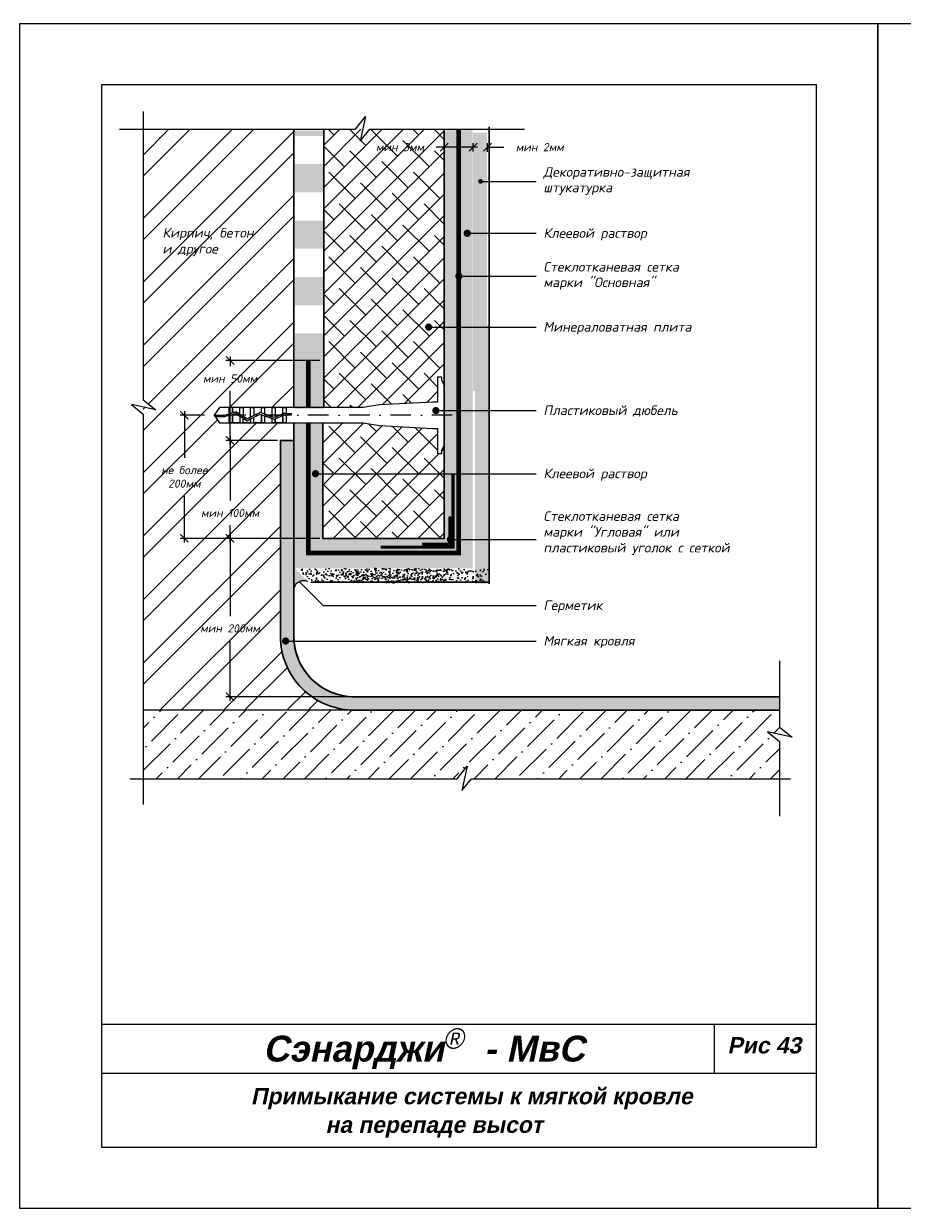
# Model space of a CAD drawing. Header units: inches. Extents: x 47 to 4151, y -1120 to 1902.
# Tile 15 of 93: x 473 to 688, y 275 to 565. Entities that reach past the tile are written whole.
import ezdxf

# ---------------------------------------------------------------- set-up
doc = ezdxf.new("R2010")
doc.units = ezdxf.units.IN
doc.header["$LTSCALE"] = 10
doc.header["$MEASUREMENT"] = 0
doc.linetypes.add('DASHDOT', pattern=[1, 0.5, -0.25, 0, -0.25])
doc.linetypes.add('HIDDEN', pattern=[0.375, 0.25, -0.125])
for name, color, linetype, lineweight in [('dim', 160, 'Continuous', 15), ('Layer1', 108, 'Continuous', 30), ('ROOF', 180, 'Continuous', 30)]:
    doc.layers.add(name, color=color, linetype=linetype, lineweight=lineweight)
for name, color, linetype in [('DUBEL', 142, 'Continuous'), ('hatch', 240, 'Continuous'), ('ndp', 242, 'Continuous'), ('ramka', 248, 'Continuous')]:
    doc.layers.add(name, color=color, linetype=linetype)
doc.layers.add('list', color=5, linetype='Continuous', plot=False)
doc.styles.add('ndp', font='ARIALBD.TTF', dxfattribs={"oblique": 12})
doc.styles.add('style2', font='romans.shx', dxfattribs={"oblique": 12})
doc.dimstyles.new('1', dxfattribs={"dimtxt": 2, "dimasz": 2, "dimexe": 1, "dimexo": 0.7, "dimgap": 2, "dimtad": 0, "dimtih": 1, "dimtoh": 1, "dimdec": 4, "dimzin": 0, "dimdsep": 46, "dimtxsty": 'style2', "dimblk": 'ARCHTICK', "dimcen": 1.5, "dimdle": 1, "dimadec": 0, "dimazin": 0, "dimtfac": 1, "dimtdec": 4, "dimtofl": 0, "dimtmove": 0, "dimatfit": 2, "dimldrblk": 'DOTSMALL', "dimfxl": 1, "dimtolj": 1, "dimtzin": 0, "dimarcsym": 0})

# ---------------------------------------------------------------- blocks, each defined once
blk = doc.blocks.new('_ArchTick')
at = {"layer": 'DUBEL', "color": 0, "const_width": 0.15}
blk.add_lwpolyline([(-0.5, -0.5), (0.5, 0.5)], dxfattribs=at)
blk = doc.blocks.new('*D104')
at = {"layer": 'Defpoints', "color": 0}
for p in [(575.76, 534.38), (575.76, 533.21), (582.86, 532.62)]:
    blk.add_point(p, dxfattribs=at)
at = {"layer": 'Layer1', "color": 0, "lineweight": -2}
for p, q in [((575.76, 534.38), (573.76, 534.38)), ((575.76, 533.91), (575.76, 535.38)), ((583.86, 534.38), (575.76, 534.38)), ((582.86, 533.32), (582.86, 535.38))]:
    blk.add_line(p, q, dxfattribs=at)
at = {"layer": 'Layer1', "color": 0, "lineweight": -2, "xscale": 2, "yscale": 2, "zscale": 2, "rotation": 180}
blk.add_blockref('_ArchTick', (575.76, 534.38), dxfattribs=at)
at = {"layer": 'Layer1', "color": 0, "lineweight": -2, "xscale": 2, "yscale": 2, "zscale": 2}
blk.add_blockref('_ArchTick', (582.86, 534.38), dxfattribs=at)
at = {"layer": 'Layer1', "color": 0, "insert": (564.94, 534.38), "char_height": 2, "attachment_point": 5, "style": 'style2'}
blk.add_mtext('\\A1;{\\fRomanS|b0|i0|c204|p2;мин 3мм}', dxfattribs=at)
blk = doc.blocks.new('_DotSmall')
at = {"layer": 'DUBEL', "color": 0, "const_width": 0.5}
blk.add_lwpolyline([(-0.0625, 0, 1), (0.0625, 0, 1)], format="xyb", close=True, dxfattribs=at)
blk = doc.blocks.new('*D146')
at = {"layer": 'Defpoints', "color": 0}
for p in [(532.7, 438.6), (523.35, 399.83), (553.79, 399.83)]:
    blk.add_point(p, dxfattribs=at)
at = {"layer": 'ndp', "color": 0, "lineweight": -2}
for p, q in [((532, 438.6), (522.35, 438.6)), ((523.35, 439.6), (523.35, 419.6)), ((523.35, 398.83), (523.35, 413.58)), ((553.09, 399.83), (522.35, 399.83))]:
    blk.add_line(p, q, dxfattribs=at)
at = {"layer": 'ndp', "color": 0, "lineweight": -2, "xscale": 2, "yscale": 2, "zscale": 2}
for p, rotation in [((523.35, 438.6), 90), ((523.35, 399.83), 270)]:
    blk.add_blockref('_ArchTick', p, dxfattribs=dict(at, rotation=rotation))
at = {"layer": 'ndp', "color": 0, "insert": (523.35, 416.59), "char_height": 2, "attachment_point": 5, "style": 'style2'}
blk.add_mtext('\\A1;{\\fRomanS|b0|i0|c204|p2;мин 200мм}', dxfattribs=at)
blk = doc.blocks.new('*D147')
at = {"layer": 'Defpoints', "color": 0}
for p in [(523.35, 482.17), (546.05, 482.17), (535.6, 462.6)]:
    blk.add_point(p, dxfattribs=at)
at = {"layer": 'ndp', "color": 0, "lineweight": -2}
for p, q in [((545.35, 482.17), (522.35, 482.17)), ((523.35, 483.17), (523.35, 480.74)), ((523.35, 461.6), (523.35, 474.72)), ((534.9, 462.6), (522.35, 462.6))]:
    blk.add_line(p, q, dxfattribs=at)
at = {"layer": 'ndp', "color": 0, "lineweight": -2, "xscale": 2, "yscale": 2, "zscale": 2}
for p, rotation in [((523.35, 482.17), 90), ((523.35, 462.6), 270)]:
    blk.add_blockref('_ArchTick', p, dxfattribs=dict(at, rotation=rotation))
at = {"layer": 'ndp', "color": 0, "insert": (523.35, 477.73), "char_height": 2, "attachment_point": 5, "style": 'style2'}
blk.add_mtext('\\A1;{\\fRomanS|b0|i0|c204|p2;мин 50мм}', dxfattribs=at)
blk = doc.blocks.new('*D148')
at = {"layer": 'Defpoints', "color": 0}
for p in [(535.67, 462.6), (523.35, 438.6), (546.05, 438.6)]:
    blk.add_point(p, dxfattribs=at)
at = {"layer": 'ndp', "color": 0, "lineweight": -2}
for p, q in [((534.97, 462.6), (522.35, 462.6)), ((523.35, 463.6), (523.35, 447.85)), ((523.35, 437.6), (523.35, 441.83)), ((545.35, 438.6), (522.35, 438.6))]:
    blk.add_line(p, q, dxfattribs=at)
at = {"layer": 'ndp', "color": 0, "lineweight": -2, "xscale": 2, "yscale": 2, "zscale": 2}
for p, rotation in [((523.35, 462.6), 90), ((523.35, 438.6), 270)]:
    blk.add_blockref('_ArchTick', p, dxfattribs=dict(at, rotation=rotation))
at = {"layer": 'ndp', "color": 0, "insert": (523.35, 444.84), "char_height": 2, "attachment_point": 5, "style": 'style2'}
blk.add_mtext('\\A1;{\\fRomanS|b0|i0|c204|p2;мин 100мм}', dxfattribs=at)
blk = doc.blocks.new('*D105')
at = {"layer": 'Defpoints', "color": 0}
for p in [(586.32, 534.38), (582.86, 532.62), (586.32, 532.51)]:
    blk.add_point(p, dxfattribs=at)
at = {"layer": 'Layer1', "color": 0, "lineweight": -2}
for p, q in [((582.86, 534.38), (580.86, 534.38)), ((582.86, 533.32), (582.86, 535.38)), ((586.32, 533.21), (586.32, 535.38)), ((586.32, 534.38), (590.32, 534.38))]:
    blk.add_line(p, q, dxfattribs=at)
at = {"layer": 'Layer1', "color": 0, "lineweight": -2, "xscale": 2, "yscale": 2, "zscale": 2}
blk.add_blockref('_ArchTick', (582.86, 534.38), dxfattribs=at)
at = {"layer": 'Layer1', "color": 0, "lineweight": -2, "xscale": 2, "yscale": 2, "zscale": 2, "rotation": 180}
blk.add_blockref('_ArchTick', (586.32, 534.38), dxfattribs=at)
at = {"layer": 'Layer1', "color": 0, "insert": (599.14, 534.38), "char_height": 2, "attachment_point": 5, "style": 'style2'}
blk.add_mtext('\\A1;{\\fRomanS|b0|i0|c204|p2;мин 2мм}', dxfattribs=at)
blk = doc.blocks.new('*D149')
at = {"layer": 'Defpoints', "color": 0}
for p in [(512.16, 468.75), (516.16, 468.75), (532.64, 438.6)]:
    blk.add_point(p, dxfattribs=at)
at = {"layer": 'ndp', "color": 0, "lineweight": -2}
for p, q in [((515.46, 468.75), (511.16, 468.75)), ((512.16, 469.75), (512.16, 458.36)), ((512.16, 437.6), (512.16, 449)), ((531.94, 438.6), (511.16, 438.6))]:
    blk.add_line(p, q, dxfattribs=at)
at = {"layer": 'ndp', "color": 0, "lineweight": -2, "xscale": 2, "yscale": 2, "zscale": 2}
for p, rotation in [((512.16, 468.75), 90), ((512.16, 438.6), 270)]:
    blk.add_blockref('_ArchTick', p, dxfattribs=dict(at, rotation=rotation))
at = {"layer": 'ndp', "color": 0, "insert": (512.16, 453.68), "char_height": 2, "attachment_point": 5, "style": 'style2'}
blk.add_mtext('\\A1;{\\fRomanS|b0|i0|c204|p2;не более\\P200мм}', dxfattribs=at)

msp = doc.modelspace()

# ---------------------------------------------------------------- hatches: boundary and pattern name
at = {"layer": 'dim'}
h = msp.add_hatch(dxfattribs=at)
h.set_pattern_fill('AR-CONC', color=1, scale=0.35, style=0)
h.set_pattern_definition([(50, (-835.2842, 1043.8966), (2.5104106, -0.2196325), [0.2625, -2.8875]), (355, (-835.2842, 1043.8966), (-0.4856297, 2.6326725), [0.21, -2.31]), (100.4514, (-835.075, 1043.8783), (2.024783, 2.4130384), [0.2230907, -2.4539974]), (46.1842, (-835.2842, 1044.5966), (3.7353437, -0.5793166), [0.39375, -4.33125]), (96.6356, (-834.973, 1044.5483), (3.2713195, 3.4094125), [0.334636, -3.6809955]), (351.1842, (-835.2842, 1044.5966), (3.271317, 3.409415), [0.315, -3.465]), (21, (-834.9342, 1044.4216), (2.0891747, -1.409166), [0.2625, -2.8875]), (326, (-834.9342, 1044.4216), (0.8516037, 2.538025), [0.21, -2.31]), (71.4514, (-834.76, 1044.3042), (2.9407792, 1.1288567), [0.2230907, -2.4539974]), (37.5, (-835.2842, 1043.8966), (0.0425595, 1.1651285), [0, -2.282, 0, -2.345, 0, -2.31875]), (7.5, (-835.2842, 1043.8966), (0.9207434, 1.380441), [0, -1.337, 0, -2.2295, 0, -0.88375]), (327.5, (-836.0647, 1043.8966), (1.8683785, -0.07894205), [0, -0.875, 0, -2.73, 0, -3.6225]), (317.5, (-836.4147, 1043.8966), (2.0411516, 0.3503674), [0, -1.1375, 0, -1.813, 0, -2.5725])])
h.paths.add_polyline_path([(586.219282, 527.866631), (582.763827, 527.866631), (582.763827, 511.231659), (586.219282, 511.231659)])
h.paths.add_polyline_path([(586.219282, 537.969287), (582.763827, 537.969287), (582.763827, 527.866631), (586.219282, 527.866631)])
h.paths.add_polyline_path([(586.219282, 511.231659), (582.763827, 511.231659), (582.763827, 499.459943), (586.219282, 499.459943)])
h.paths.add_polyline_path([(586.219282, 499.459943), (582.763827, 499.459943), (582.763827, 486.080086), (586.219282, 486.080086)])
h.paths.add_polyline_path([(586.219282, 486.080086), (582.763827, 486.080086), (582.763827, 474.669498), (586.219282, 474.659782)])
h = msp.add_hatch(dxfattribs=at)
h.set_pattern_fill('AR-CONC', color=1, scale=0.35, style=0)
h.set_pattern_definition([(50, (-834.7281, 996.7485), (2.5104106, -0.2196325), [0.2625, -2.8875]), (355, (-834.728, 996.7485), (-0.4856297, 2.6326725), [0.21, -2.31]), (100.4514, (-834.519, 996.7302), (2.024783, 2.4130384), [0.2230907, -2.4539974]), (46.1842, (-834.728, 997.4485), (3.7353437, -0.5793166), [0.39375, -4.33125]), (96.6356, (-834.417, 997.4), (3.2713195, 3.4094125), [0.334636, -3.6809955]), (351.1842, (-834.728, 997.4485), (3.271317, 3.409415), [0.315, -3.465]), (21, (-834.3781, 997.2735), (2.0891747, -1.409166), [0.2625, -2.8875]), (326, (-834.378, 997.2735), (0.8516037, 2.538025), [0.21, -2.31]), (71.4514, (-834.204, 997.156), (2.9407792, 1.1288567), [0.2230907, -2.4539974]), (37.5, (-834.7281, 996.74845), (0.0425595, 1.1651285), [0, -2.282, 0, -2.345, 0, -2.31875]), (7.5, (-834.7281, 996.7485), (0.9207434, 1.380441), [0, -1.337, 0, -2.2295, 0, -0.88375]), (327.5, (-835.5086, 996.7485), (1.8683785, -0.07894205), [0, -0.875, 0, -2.73, 0, -3.6225]), (317.5, (-835.8586, 996.7485), (2.0411516, 0.3503674), [0, -1.1375, 0, -1.813, 0, -2.5725])])
h.paths.add_polyline_path([(586.775362, 480.718482), (583.319907, 480.718482), (583.319907, 464.08351), (586.775362, 464.08351)])
h.paths.add_polyline_path([(586.775362, 490.821137), (583.319907, 490.821137), (583.319907, 480.718482), (586.775362, 480.718482)])
h.paths.add_polyline_path([(586.775362, 464.08351), (583.319907, 464.08351), (583.319907, 452.311794), (586.775362, 452.311794)])
h.paths.add_polyline_path([(586.775362, 452.311794), (583.319907, 452.311794), (583.319907, 438.931937), (586.775362, 438.931937)])
h.paths.add_polyline_path([(586.775362, 438.931937), (583.319907, 438.931937), (583.319907, 427.521349), (586.775362, 427.511633)])
h = msp.add_hatch(dxfattribs=at)
h.set_pattern_fill('AR-CONC', color=1, scale=0.35, style=0)
h.set_pattern_definition([(50, (-834.4942, 995.9728), (2.5104106, -0.2196325), [0.2625, -2.8875]), (355, (-834.4942, 995.9728), (-0.4856297, 2.6326725), [0.21, -2.31]), (100.4514, (-834.285, 995.9545), (2.024783, 2.4130384), [0.2230907, -2.4539974]), (46.1842, (-834.4942, 996.6728), (3.7353437, -0.5793166), [0.39375, -4.33125]), (96.6356, (-834.183, 996.6245), (3.2713195, 3.4094125), [0.334636, -3.6809955]), (351.1842, (-834.4942, 996.6728), (3.271317, 3.409415), [0.315, -3.465]), (21, (-834.1442, 996.4978), (2.0891747, -1.409166), [0.2625, -2.8875]), (326, (-834.1442, 996.4978), (0.8516037, 2.538025), [0.21, -2.31]), (71.4514, (-833.9701, 996.3804), (2.9407792, 1.1288567), [0.2230907, -2.4539974]), (37.5, (-834.4942, 995.9728), (0.0425595, 1.1651285), [0, -2.282, 0, -2.345, 0, -2.31875]), (7.5, (-834.4942, 995.9728), (0.9207434, 1.380441), [0, -1.337, 0, -2.2295, 0, -0.88375]), (327.5, (-835.2747, 995.9728), (1.8683785, -0.07894205), [0, -0.875, 0, -2.73, 0, -3.6225]), (317.5, (-835.6247, 995.9728), (2.0411516, 0.3503674), [0, -1.1375, 0, -1.813, 0, -2.5725])])
h.paths.add_polyline_path([(576.81788, 431.314361), (539.644183, 431.31436), (543.185866, 427.858906), (576.176514, 427.858907)])
h = msp.add_hatch(dxfattribs=at)
h.set_pattern_fill('AR-CONC', color=1, scale=0.35, style=0)
h.set_pattern_definition([(50, (-824.7456, 995.8665), (2.5104106, -0.2196325), [0.2625, -2.8875]), (355, (-824.7456, 995.8665), (-0.4856297, 2.6326725), [0.21, -2.31]), (100.4514, (-824.5364, 995.8482), (2.024783, 2.4130384), [0.2230907, -2.4539974]), (46.1842, (-824.7456, 996.5665), (3.7353437, -0.5793166), [0.39375, -4.33125]), (96.6356, (-824.4343, 996.5182), (3.2713195, 3.4094125), [0.334636, -3.6809955]), (351.1842, (-824.7456, 996.5665), (3.271317, 3.409415), [0.315, -3.465]), (21, (-824.3956, 996.3915), (2.0891747, -1.409166), [0.2625, -2.8875]), (326, (-824.3956, 996.3915), (0.8516037, 2.538025), [0.21, -2.31]), (71.4514, (-824.2215, 996.274), (2.9407792, 1.1288567), [0.2230907, -2.4539974]), (37.5, (-824.7456, 995.8665), (0.0425595, 1.1651285), [0, -2.282, 0, -2.345, 0, -2.31875]), (7.5, (-824.7456, 995.8665), (0.9207434, 1.380441), [0, -1.337, 0, -2.2295, 0, -0.88375]), (327.5, (-825.5261, 995.8665), (1.8683785, -0.07894205), [0, -0.875, 0, -2.73, 0, -3.6225]), (317.5, (-825.8761, 995.8665), (2.0411516, 0.3503674), [0, -1.1375, 0, -1.813, 0, -2.5725])])
h.paths.add_polyline_path([(586.566502, 431.20808), (549.392805, 431.20808), (552.934487, 427.752626), (585.925135, 427.752627)])
at = {"layer": 'hatch'}
h = msp.add_hatch(dxfattribs=at)
h.set_pattern_fill('ANSI32', color=256, scale=29.327494, style=0)
h.set_pattern_definition([(45, (223.948, 269.863), (-7.77663, 7.77663), []), (45, (229.133, 269.863), (-7.77663, 7.77663), [])])
h.paths.add_polyline_path([(502.086476, 472.517562), (505.201149, 470.062829), (502.086476, 470.743873), (502.086476, 396.550667), (553.792489, 396.550667, -0.4142135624), (535.672341, 414.670816), (535.672341, 462.603544), (538.952069, 462.603544), (538.952069, 466.89123), (537.045641, 466.89123), (536.266418, 466.89123), (533.639192, 466.89123), (531.011967, 466.89123), (529.163964, 466.89123), (526.536738, 466.89123), (523.13029, 466.89123), (520.803539, 466.89123), (519.460833, 468.754078), (520.803539, 470.616926), (523.13029, 470.616926), (523.909513, 470.616926), (526.536738, 470.616926), (529.163964, 470.616926), (531.79119, 470.616926), (534.418415, 470.616926), (537.045641, 470.616926), (538.952069, 470.616926), (538.952069, 538.761646), (502.086476, 538.761646)])
h.paths.add_polyline_path([(514.103142, 418.096406), (532.595209, 418.096406), (532.595209, 415.078009), (514.103142, 415.078009)], flags=24)
h.paths.add_polyline_path([(515.066349, 479.23912), (531.632003, 479.23912), (531.632003, 476.220723), (515.066349, 476.220723)], flags=24)
h.paths.add_polyline_path([(514.103142, 446.347596), (532.595209, 446.347596), (532.595209, 443.329199), (514.103142, 443.329199)], flags=24)
h.paths.add_polyline_path([(504.538654, 456.855262), (519.781836, 456.855262), (519.781836, 450.503532), (504.538654, 450.503532)], flags=24)
h.paths.add_polyline_path([(506.378661, 507.090359), (523.416539, 506.841009), (524.164589, 510.360308), (507.126711, 510.609658)], flags=24)
h.paths.add_polyline_path([(506.141586, 510.85254), (534.966323, 510.520073), (535.963723, 515.212472), (507.138986, 515.544939)], flags=24)
h = msp.add_hatch(dxfattribs=at)
h.set_pattern_fill('DOTS', color=256, scale=7.038599, style=0)
h.set_pattern_definition([(0, (467.6585, 269.6014), (0.2199562, 0.4399124), [0, -0.4399124])])
h.paths.add_polyline_path([(577.584931, 438.086048, -0.3248751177), (577.281027, 437.667688), (577.281027, 436.711502), (570.442614, 436.711502), (570.442614, 437.119311), (576.873218, 437.119311), (576.873218, 437.740148, -0.2301352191), (576.705106, 438.086048, -0.2301352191), (576.873218, 438.431948), (576.873218, 443.549915), (577.281027, 443.549915), (577.281027, 438.504408, -0.3248751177), (577.584931, 438.086048), (579.199091, 438.086048), (579.199091, 454.185142), (575.649791, 454.185142), (575.649791, 438.342738), (545.937374, 438.342738), (545.937374, 454.185142), (544.577914, 454.185142, -1), (543.698089, 454.185142, -1), (544.577914, 454.185142), (545.937374, 454.185142), (545.937374, 466.629253), (542.388073, 466.629253), (542.388073, 434.793438), (579.199091, 434.793438), (579.199091, 438.086048)], flags=17)
h.paths.add_polyline_path([(582.748391, 438.086048), (579.199091, 438.086048), (579.199091, 434.793438), (542.388073, 434.793438), (542.388073, 466.629253), (538.838773, 466.629253), (538.838773, 431.244137), (582.748391, 431.244137)])
h.paths.add_polyline_path([(582.748391, 469.649581), (579.199091, 469.649581), (579.199091, 454.185142), (582.748391, 454.185142)])
h.paths.add_polyline_path([(579.199091, 469.649581), (575.649791, 469.649581), (575.649791, 461.047486), (575.649791, 454.185142), (579.199091, 454.185142)])
h.paths.add_polyline_path([(579.199091, 478.891598), (575.649791, 478.891598), (575.649791, 471.486835), (575.649791, 469.649581), (579.199091, 469.649581)])
h.paths.add_polyline_path([(582.748391, 478.891598), (579.199091, 478.891598), (579.199091, 469.649581), (582.748391, 469.649581)])
h.paths.add_polyline_path([(582.748391, 493.812293), (579.199091, 493.812293), (579.199091, 478.891598), (582.748391, 478.891598)])
h.paths.add_polyline_path([(579.199091, 493.812293), (575.649791, 493.812293), (575.649791, 478.891598), (579.199091, 478.891598)])
h.paths.add_polyline_path([(582.748391, 502.537547), (579.670804, 502.537547, -0.4355670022), (579.199091, 502.098786), (579.199091, 493.812293), (582.748391, 493.812293)])
h.paths.add_polyline_path([(579.199091, 502.976309), (579.199091, 538.499669), (575.649791, 538.499669), (575.649791, 493.812293), (579.199091, 493.812293), (579.199091, 502.098786, -0.3931777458), (578.790979, 502.537547, -0.3931777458)])
h.paths.add_polyline_path([(582.748391, 513.033459), (581.72033, 513.033459, -1), (580.840506, 513.033459, -1), (581.72033, 513.033459), (582.748391, 513.033459), (582.748391, 538.499669), (579.199091, 538.499669), (579.199091, 502.976309, -0.4355670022), (579.670804, 502.537547), (582.748391, 502.537547)])
h.paths.add_polyline_path([(582.748391, 454.185142), (579.199091, 454.185142), (579.199091, 438.086048), (582.748391, 438.086048)])
h = msp.add_hatch(dxfattribs=at)
h.set_pattern_fill('DOTS', color=256, scale=7.038599, style=0)
h.set_pattern_definition([(0, (449.3237, 235.09047), (0.2199562, 0.4399124), [0, -0.4399124])])
h.paths.add_polyline_path([(542.790184, 481.865954), (539.240883, 481.865954), (539.240883, 470.313484), (542.790184, 470.313484)])
h.paths.add_polyline_path([(546.339484, 481.865954), (542.790184, 481.865954), (542.790184, 470.313484), (546.339484, 470.313484)])
h.paths.add_polyline_path([(546.339484, 488.775611), (539.240883, 488.775611), (539.240883, 481.865954), (546.339484, 481.865954)])
h.paths.add_polyline_path([(546.339484, 502.594924), (539.240883, 502.594924), (539.240883, 495.685267), (546.339484, 495.685267)])
h.paths.add_polyline_path([(546.339484, 516.414237), (539.240883, 516.414237), (539.240883, 509.50458), (546.339484, 509.50458)])
h.paths.add_polyline_path([(546.339484, 530.23355), (539.240883, 530.23355), (539.240883, 523.323893), (546.339484, 523.323893)])
h.paths.add_polyline_path([(546.339484, 538.458204), (539.240883, 538.458204), (539.240883, 537.143206), (546.339484, 537.143206)])
h = msp.add_hatch(color=256, dxfattribs=at)
h.paths.add_polyline_path([(657.776824, 396.550667), (657.776824, 399.830395), (553.792489, 399.830395, -0.3909371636), (538.999674, 413.483083), (537.385631, 413.483083, -1), (536.505806, 413.483083, -1), (537.385631, 413.483083), (538.999674, 413.483083, -0.0200325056), (538.952069, 414.670816), (538.952069, 462.603544), (535.672341, 462.603544), (535.672341, 414.670816, 0.4142135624), (553.792489, 396.550667)])
h.paths.add_polyline_path([(514.103142, 446.347596), (532.595209, 446.347596), (532.595209, 443.329199), (514.103142, 443.329199)], flags=9)
for points in [[(577.394323, 443.811892), (576.986514, 443.811892), (576.986514, 437.381288), (570.55591, 437.381288), (570.55591, 436.973479), (577.394323, 436.973479)], [(542.407524, 428.05066), (538.952069, 431.506115), (538.952069, 428.05066), (538.952069, 426.455254, -0.4350171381)]]:
    msp.add_hatch(color=256, dxfattribs=at).paths.add_polyline_path(points)
h = msp.add_hatch(dxfattribs=at)
h.set_pattern_fill('ANSI36', color=256, scale=29.327494, style=0)
h.set_pattern_definition([(45, (449.035, 235.394), (1.944157, 7.128574), [9.16484, -1.83297, 0, -1.83297])])
h.paths.add_polyline_path([(657.776824, 379.770826), (657.776824, 396.550667), (553.792489, 396.550667), (502.086476, 396.550667), (502.086476, 379.770826)])
at = {"layer": 'ROOF'}
h = msp.add_hatch(dxfattribs=at)
h.set_pattern_fill('ANSI38', color=1, scale=29.327494, style=0)
h.set_pattern_definition([(45, (424.359, -1.8365), (-2.592209, 2.592209), []), (135, (424.359, -1.8365), (-7.776626, 2.592209), [9.16484, -5.498905])])
h.paths.add_polyline_path([(575.763087, 490.337115), (572.383914, 490.337115, -1), (571.504089, 490.337115, -1), (572.383914, 490.337115), (575.763087, 490.337115), (575.763087, 538.761646), (546.305584, 538.761646), (546.305584, 470.616926), (555.957265, 470.616926), (559.919913, 471.292483), (572.97642, 471.973828), (574.112513, 471.973828), (574.112513, 478.082493), (575.133377, 478.082493), (575.133377, 477.240863), (575.763087, 476.198693)])
h.paths.add_polyline_path([(574.112513, 465.534328), (572.97642, 465.534328), (559.919913, 466.215674), (555.957265, 466.89123), (546.05067, 466.89123), (546.05067, 438.604715), (575.763087, 438.604715), (575.763087, 461.309463), (575.133377, 460.267293), (575.133377, 459.425663), (574.112513, 459.425663)])

# ---------------------------------------------------------------- linework, layer by layer
at = {"layer": 'DUBEL', "linetype": 'DASHDOT'}
msp.add_line((577.715884, 468.754078), (515.148285, 468.754078), dxfattribs=at)
at = {"layer": 'DUBEL', "linetype": 'HIDDEN', "const_width": 1.1731}
for points in [[(542.501369, 466.89123), (542.501369, 435.055415), (579.312387, 435.055415), (579.312387, 538.761646)], [(542.501369, 482.169396), (542.501369, 470.616926)]]:
    msp.add_lwpolyline(points, dxfattribs=at)
at = {"layer": 'DUBEL'}
msp.add_lwpolyline([(572.97642, 465.534328), (574.112513, 465.534328), (574.112513, 459.425663), (575.133377, 459.425663), (575.133377, 460.267293), (575.763087, 461.309463), (575.763087, 476.198693), (575.133377, 477.240863), (575.133377, 478.082493), (574.112513, 478.082493), (574.112513, 471.973828), (572.97642, 471.973828), (559.919913, 471.292483), (555.957265, 470.616926), (537.045641, 470.616926), (537.045641, 469.168958), (538.336042, 469.168958), (538.336042, 468.773528), (537.045641, 468.773528), (537.045641, 469.168958), (537.045641, 466.89123), (536.266418, 466.89123), (536.266418, 468.694378), (536.443013, 468.773528), (537.045641, 468.754078), (537.045641, 469.168958), (536.358451, 469.168958), (536.266418, 469.12771), (536.266418, 470.616926), (537.045641, 470.616926), (534.418415, 470.616926), (534.418415, 468.299444), (536.266418, 469.12771), (534.15487, 468.181324), (533.639192, 468.370388), (533.639192, 470.616926), (534.418415, 470.616926), (531.79119, 470.616926), (531.79119, 469.047924), (533.639192, 468.370388), (531.011967, 469.333612), (531.011967, 470.616926), (531.79119, 470.616926), (529.163964, 470.616926), (529.163964, 468.754078), (530.687274, 469.452654), (528.384741, 468.286496), (528.384741, 470.616926), (529.163964, 470.616926), (526.536738, 470.616926), (526.536738, 468.754078), (526.536738, 468.482154), (527.541583, 467.859464), (528.384741, 468.286496), (527.541583, 467.859464), (525.757515, 468.965029), (525.757515, 470.616926), (526.536738, 470.616926), (523.909513, 470.616926), (523.909513, 469.32985), (524.762172, 469.581832), (525.757515, 468.965029), (524.762172, 469.581832), (523.909513, 469.32985), (523.909513, 470.616926), (523.13029, 470.616926), (523.13029, 469.099569), (523.909513, 469.32985), (523.13029, 469.099569), (523.13029, 470.616926), (520.803539, 470.616926), (519.460833, 468.754078), (521.961215, 468.754078), (523.13029, 469.099569), (523.13029, 468.754078), (522.018422, 468.358647), (519.745852, 468.358647), (519.460833, 468.754078), (520.803539, 466.89123), (523.13029, 466.89123), (523.13029, 468.687233), (523.909513, 468.917513), (523.909513, 466.89123), (523.909513, 468.754078), (523.909513, 468.917513), (524.70441, 469.152425), (525.757515, 468.499829), (525.757515, 466.89123), (523.13029, 466.89123), (526.536738, 466.89123), (526.536738, 468.016954), (525.757515, 468.499829), (527.522095, 467.40634), (528.384741, 467.843242), (528.384741, 466.89123), (526.536738, 466.89123), (529.163964, 466.89123), (529.163964, 468.237893), (528.384741, 467.843242), (530.712569, 469.022211), (531.79119, 468.626754), (531.79119, 466.89123), (529.163964, 466.89123), (531.011967, 466.89123), (531.011967, 468.754078), (531.011967, 468.912442), (531.011967, 466.89123), (533.639192, 466.89123), (533.639192, 467.949218), (531.79119, 468.626754), (534.169795, 467.754682), (534.418415, 467.866112), (534.418415, 466.89123), (534.418415, 467.866112), (536.266418, 468.694378), (536.266418, 466.89123), (533.639192, 466.89123), (537.045641, 466.89123), (555.957265, 466.89123), (559.919913, 466.215674), (572.97642, 465.534328)], close=True, dxfattribs=at)
msp.add_arc((541.423153, 425.642937), 2.601176, 67.7633397, 161.80280337, dxfattribs=at)
at = {"layer": 'hatch'}
msp.add_line((553.792489, 396.550667), (502.086476, 396.550667), dxfattribs=at)
for points in [[(502.086476, 543.086383), (502.086476, 472.517562), (505.201149, 470.062829), (499.200137, 471.374991), (502.086476, 469.003009), (502.086476, 373.436048)], [(496.322607, 538.761646), (554.028441, 538.761646), (556.483173, 541.87632), (555.171012, 535.875307), (557.542993, 538.761646), (595.400728, 538.761646)], [(657.776824, 408.654665), (657.776824, 392.410292), (660.891497, 389.95556), (654.890485, 391.267721), (657.776824, 388.895739), (657.776824, 370.589443)], [(498.785108, 379.770826), (578.934335, 379.770826), (581.389067, 382.8855), (580.076906, 376.884488), (582.448888, 379.770826), (660.462146, 379.770826)]]:
    msp.add_lwpolyline(points, dxfattribs=at)
at = {"layer": 'Layer1'}
for p, q in [((538.952069, 538.761646), (538.952069, 470.616926)), ((546.305584, 538.787326), (546.305584, 470.642607)), ((575.763087, 465.759344), (575.763087, 538.761646)), ((538.952069, 466.89123), (538.952069, 428.05066))]:
    msp.add_line(p, q, dxfattribs=at)
for points in [[(586.775362, 427.511633), (586.775362, 427.511633), (586.775362, 539.345558)], [(586.775362, 432.090026), (586.775362, 432.090026), (586.775362, 475.650228)], [(546.05067, 466.89123), (546.05067, 438.604715), (575.763087, 438.604715), (575.763087, 465.759344)], [(586.741983, 427.858907), (543.185867, 427.858906), (543.185867, 427.858906)]]:
    msp.add_lwpolyline(points, dxfattribs=at)
at = {"layer": 'Layer1', "linetype": 'HIDDEN'}
msp.add_lwpolyline([(577.898227, 454.195364, 0.75, 0.75, 0), (577.898227, 436.469575, 0.75, 0.75, 0), (560.172438, 436.469575, 0.75, 0.75, 0)], format="xyseb", dxfattribs=at)
at = {"layer": 'Layer1'}
msp.add_lwpolyline([(577.394323, 443.811892), (576.986514, 443.811892), (576.986514, 437.381288), (570.55591, 437.381288), (570.55591, 436.973479), (577.394323, 436.973479)], close=True, dxfattribs=at)
msp.add_arc((553.792489, 414.670816), 14.84042, 180, 270, dxfattribs=at)
at = {"layer": 'list'}
for points in [[(471.85376, 274.608368), (681.85376, 274.608368), (681.85376, 564.608368), (471.85376, 564.608368)], [(681.85376, 274.608368), (891.85376, 274.608368), (891.85376, 564.608368), (681.85376, 564.608368)]]:
    msp.add_lwpolyline(points, close=True, dxfattribs=at)
at = {"layer": 'ndp'}
for p, q in [((584.637267, 526.011652), (598.272247, 526.011652)), ((581.393714, 513.295436), (598.272247, 513.295436)), ((579.344187, 502.799524), (598.272247, 502.799524)), ((571.928777, 490.337115), (598.272247, 490.337115)), ((573.708239, 469.911558), (598.272247, 469.911558)), ((544.251298, 454.447119), (598.272247, 454.447119)), ((577.698227, 438.348025), (598.272247, 438.348025)), ((540.332782, 428.004548), (546.14525, 422.19208)), ((546.14525, 422.19208), (598.272247, 422.19208)), ((536.945718, 413.483083), (598.272247, 413.483083))]:
    msp.add_line(p, q, dxfattribs=at)
for points, const_width in [([(584.343992, 526.011652, 1), (584.930542, 526.011652, 1)], 0.58655), ([(580.953802, 513.295436, 1), (581.833627, 513.295436, 1)], 0.879825), ([(578.904275, 502.799524, 1), (579.7841, 502.799524, 1)], 0.879825), ([(571.504089, 490.337115, 1), (572.383914, 490.337115, 1)], 0.879825), ([(573.268326, 469.911558, 1), (574.148151, 469.911558, 1)], 0.879825), ([(543.811385, 454.447119, 1), (544.69121, 454.447119, 1)], 0.879825), ([(576.818402, 438.348025, 1), (577.698227, 438.348025, 1)], 0.879825), ([(536.505806, 413.483083, 1), (537.385631, 413.483083, 1)], 0.879825)]:
    msp.add_lwpolyline(points, format="xyb", close=True, dxfattribs=dict(at, const_width=const_width))
at = {"layer": 'ramka'}
for p, q in [((666.85376, 319.608368), (491.85376, 319.608368)), ((641.85376, 319.608368), (641.85376, 307.608368)), ((666.85376, 307.608368), (491.85376, 307.608368))]:
    msp.add_line(p, q, dxfattribs=at)
msp.add_lwpolyline([(491.85376, 289.608368), (666.85376, 289.608368), (666.85376, 549.608368), (491.85376, 549.608368)], close=True, dxfattribs=at)
at = {"layer": 'ROOF'}
msp.add_lwpolyline([(657.776824, 396.550667), (553.792489, 396.550667, -0.4142135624), (535.672341, 414.670816), (535.672341, 462.603544), (538.952069, 462.603544), (538.952069, 414.670816, 0.4142135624), (553.792489, 399.830395), (657.776824, 399.830395)], format="xyb", dxfattribs=at)

# ---------------------------------------------------------------- texts
at = {"layer": 'ndp', "oblique": 12}
for s, height, style, p in [('Декоративно-защитная', 2.34619952, 'style2', (600.02508, 527.135657)), ('штукатурка', 2.3461995, 'style2', (600.02508, 523.337048)), ('Кирпич, бетон', 2.34619952, 'style2', (506.809224, 512.25044)), ('Клеевой раствор', 2.34619952, 'style2', (600.02508, 512.182419)), ('и другое', 2.3461995, 'style2', (506.809224, 508.3343)), ('Стеклотканевая сетка', 2.34619952, 'style2', (600.02508, 503.923529)), ('марки "Основная"', 2.34619952, 'style2', (600.02508, 500.124921)), ('Минераловатная плита', 2.34619952, 'style2', (600.02508, 489.224098)), ('Пластиковый дюбель', 2.34619952, 'style2', (600.02508, 468.798541)), ('Клеевой раствор', 2.34619952, 'style2', (600.02508, 453.334103)), ('Стеклотканевая сетка', 2.34619952, 'style2', (600.02508, 442.897075)), ('марки "Угловая" или', 2.34619952, 'style2', (600.02508, 439.028223)), ('пластиковый уголок с сеткой', 2.34619952, 'style2', (600.02508, 435.159371)), ('Герметик', 2.3461995, 'style2', (600.02508, 421.079063)), ('Мягкая кровля', 2.34619952, 'style2', (600.02508, 412.370067)), ('Сэнарджи    - МвС', 6.33260053, 'ndp', (531.430429, 310.532706)), ('Рис 43', 4, 'ndp', (645.05714, 312.510419)), ('Примыкание системы к мягкой кровле', 4, 'ndp', (528.449095, 300.070785)), ('на перепаде высот', 4, 'ndp', (546.679927, 293.07872))]:
    msp.add_text(s, height=height, dxfattribs=dict(at, style=style)).set_placement(p)
at = {"layer": 'ndp', "insert": (575.493232, 318.67179), "char_height": 5, "attachment_point": 1, "style": 'style2'}
msp.add_mtext('{\\fCentury Gothic|b0|i0|c204|p32;®}', dxfattribs=at)

# ---------------------------------------------------------------- dimensions: what is measured, and where the dimension line sits
at = {"layer": 'Layer1'}
for base, p2, text, picture, middle in [((575.763087, 534.375285), (575.763087, 533.206587), '{\\fRomanS|b0|i0|c204|p2;мин 3мм}', '*D104', (564.943466, 534.375285)), ((586.317142, 534.375285), (586.317142, 532.506382), '{\\fRomanS|b0|i0|c204|p2;мин 2мм}', '*D105', (599.136763, 534.375285))]:
    dim = msp.add_linear_dim(base=base, p1=(582.861687, 532.623189), p2=p2, text=text, dimstyle='1', dxfattribs=at)
    dim.commit()
    dim.dimension.update_dxf_attribs({"geometry": picture, "text_midpoint": middle})
at = {"layer": 'ndp'}
for base, p1, p2, text, picture, middle in [((523.349176, 482.169396), (535.599022, 462.603544), (546.05067, 482.169396), '{\\fRomanS|b0|i0|c204|p2;мин 50мм}', '*D147', (523.349176, 477.729921)), ((523.349176, 438.604715), (535.672341, 462.603544), (546.05067, 438.604715), '{\\fRomanS|b0|i0|c204|p2;мин 100мм}', '*D148', (523.349176, 444.838397)), ((523.349176, 399.830395), (532.697502, 438.604715), (553.792489, 399.830395), '{\\fRomanS|b0|i0|c204|p2;мин 200мм}', '*D146', (523.349176, 416.587207))]:
    dim = msp.add_linear_dim(base=base, p1=p1, p2=p2, angle=90, text=text, dimstyle='1', dxfattribs=at)
    dim.commit()
    dim.dimension.update_dxf_attribs({"geometry": picture, "text_midpoint": middle, "dimtype": 160})
dim = msp.add_linear_dim(base=(512.160245, 468.754078), p1=(532.635002, 438.604715), p2=(516.158351, 468.754078), angle=90, text='{\\fRomanS|b0|i0|c204|p2;не более\\P200мм}', dimstyle='1', dxfattribs=at)
dim.commit()
dim.dimension.update_dxf_attribs({"geometry": '*D149', "text_midpoint": (512.160245, 453.679397)})

doc.saveas('drawing.dxf')
